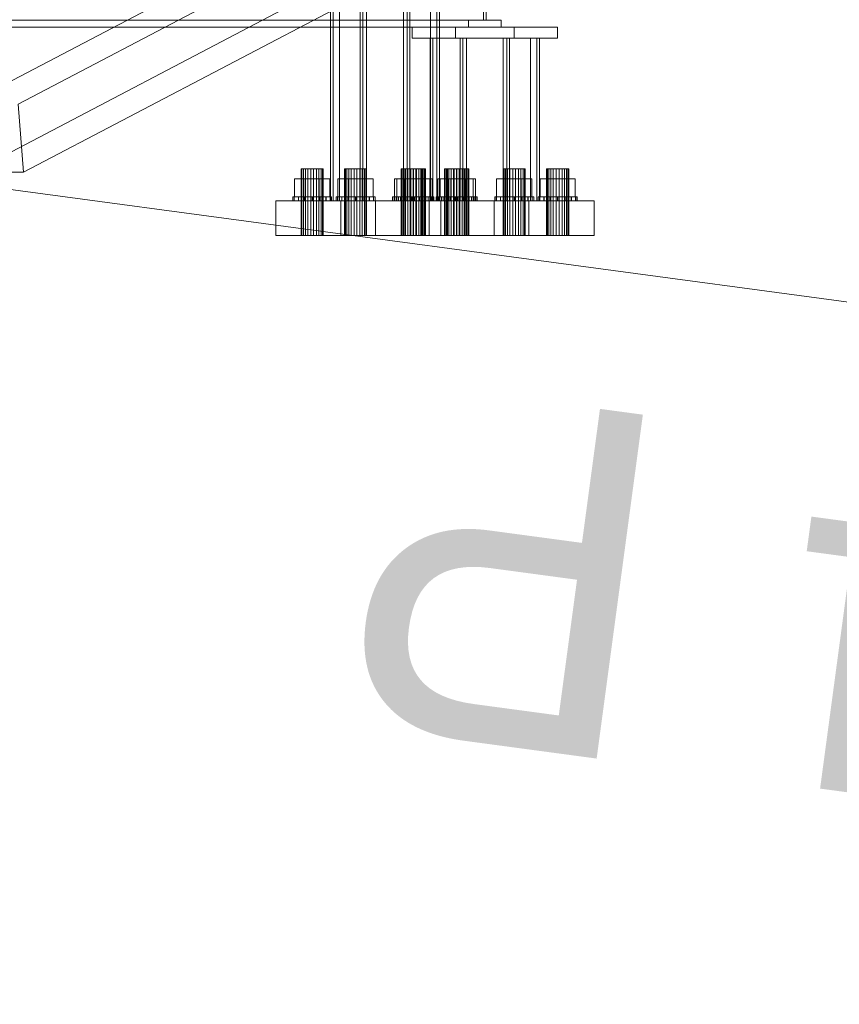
# Model space of a CAD drawing. Header units: millimetres. Extents: x -4738 to 65662, y -68080 to 6847.
# Tile 38 of 256: x -3879 to -3289, y -36554 to -35844. Entities that reach past the tile are written whole.
import ezdxf

# ---------------------------------------------------------------- set-up
doc = ezdxf.new("R2010")
doc.units = ezdxf.units.MM
doc.layers.add('COTAS_P', color=1, linetype='Continuous', lineweight=0)
doc.layers.add('frontal_C10', color=7, linetype='Continuous', lineweight=0)
doc.dimstyles.new('R19_100', dxfattribs={"dimtxt": 250, "dimasz": 150, "dimexe": 150, "dimexo": 80, "dimgap": 100, "dimtad": 1, "dimtih": 1, "dimtoh": 1, "dimdsep": 46, "dimcen": 0.09, "dimadec": 0, "dimazin": 0, "dimtfac": 1, "dimtdec": 4, "dimtofl": 0, "dimtmove": 0, "dimatfit": 3, "dimfxl": 1, "dimtolj": 1, "dimtzin": 0, "dimarcsym": 0})

# ---------------------------------------------------------------- blocks, each defined once
blk = doc.blocks.new('DIM_R30_46')
at = {"layer": 'COTAS_P'}
for p, q in [((-4100, -35030), (-4219.91, -35921.98)), ((140, -35600), (20.09, -36491.98)), ((-4219.91, -35921.98), (-4065.25, -35897.36)), ((20.09, -36491.98), (-4219.91, -35921.98)), ((-4219.91, -35921.98), (-4077.24, -35986.56)), ((20.09, -36491.98), (-122.58, -36427.39)), ((20.09, -36491.98), (-134.57, -36516.59))]:
    blk.add_line(p, q, dxfattribs=at)
blk.add_text('4278.14 P', height=250, rotation=172.34341, dxfattribs=at).set_placement((-2113.24, -36306.08))

msp = doc.modelspace()

# ---------------------------------------------------------------- linework, layer by layer
at = {"layer": 'frontal_C10'}
for p, q in [((-3655.245, -35975), (-3655.245, -35480.889)), ((-3653.291, -35480.889), (-3653.291, -35975)), ((-3648.689, -35480.889), (-3648.689, -35975)), ((-3633.754, -35975), (-3633.754, -35480.889)), ((-3631.8, -35480.889), (-3631.8, -35975)), ((-3629.151, -35975), (-3629.151, -35480.889)), ((-3602.664, -35975), (-3602.664, -35480.889)), ((-3600.015, -35480.889), (-3600.015, -35975)), ((-3598.061, -35975), (-3598.061, -35480.889)), ((-3583.126, -35480.889), (-3583.126, -35975)), ((-3578.524, -35480.889), (-3578.524, -35975)), ((-3576.57, -35975), (-3576.57, -35480.889)), ((-3688.802, -35785.749), (-3917.037, -35905.273)), ((-3880.218, -35905.273), (-3651.982, -35785.749)), ((-3544.951, -35794.786), (-3544.951, -35844.786)), ((-3542.998, -35844.786), (-3542.998, -35794.786)), ((-3913.121, -35954.258), (-3684.886, -35834.734)), ((-3876.301, -35954.258), (-3648.066, -35834.734)), ((-4347.325, -35844.786), (-3555.697, -35844.786)), ((-4347.325, -35849.786), (-3555.697, -35849.786)), ((-4336.579, -35844.786), (-3544.951, -35844.786)), ((-4334.625, -35844.786), (-3542.998, -35844.786)), ((-3532.252, -35844.786), (-4323.88, -35844.786)), ((-4323.88, -35849.786), (-3532.252, -35849.786)), ((-3565.164, -35849.786), (-3596.424, -35849.786)), ((-3596.424, -35849.786), (-3522.784, -35849.786)), ((-3596.424, -35857.786), (-3596.424, -35849.786)), ((-3491.525, -35849.786), (-3565.164, -35849.786)), ((-3565.164, -35849.786), (-3565.164, -35857.786)), ((-3532.252, -35844.786), (-3555.697, -35844.786)), ((-3555.697, -35844.786), (-3555.697, -35849.786)), ((-3555.697, -35849.786), (-3532.252, -35849.786)), ((-3544.951, -35844.786), (-3542.998, -35844.786)), ((-3532.252, -35849.786), (-3532.252, -35844.786)), ((-3522.784, -35849.786), (-3491.525, -35849.786)), ((-3522.784, -35849.786), (-3522.784, -35857.786)), ((-3491.525, -35857.786), (-3491.525, -35849.786)), ((-3522.784, -35857.786), (-3596.424, -35857.786)), ((-3596.424, -35857.786), (-3565.164, -35857.786)), ((-3581.358, -35857.786), (-3583.312, -35857.786)), ((-3583.312, -35857.786), (-3528.082, -35857.786)), ((-3583.312, -35975), (-3583.312, -35857.786)), ((-3526.128, -35857.786), (-3581.358, -35857.786)), ((-3581.358, -35857.786), (-3581.358, -35975)), ((-3561.821, -35857.786), (-3581.358, -35857.786)), ((-3581.358, -35857.786), (-3576.756, -35857.786)), ((-3576.756, -35857.786), (-3557.218, -35857.786)), ((-3576.756, -35857.786), (-3576.756, -35975)), ((-3565.164, -35857.786), (-3491.525, -35857.786)), ((-3559.867, -35857.786), (-3561.821, -35857.786)), ((-3561.821, -35857.786), (-3506.591, -35857.786)), ((-3561.821, -35975), (-3561.821, -35857.786)), ((-3557.218, -35857.786), (-3561.821, -35857.786)), ((-3504.637, -35857.786), (-3559.867, -35857.786)), ((-3559.867, -35857.786), (-3559.867, -35975)), ((-3557.218, -35975), (-3557.218, -35857.786)), ((-3511.193, -35857.786), (-3530.731, -35857.786)), ((-3530.731, -35857.786), (-3526.128, -35857.786)), ((-3530.731, -35975), (-3530.731, -35857.786)), ((-3528.082, -35857.786), (-3526.128, -35857.786)), ((-3528.082, -35857.786), (-3528.082, -35975)), ((-3526.128, -35975), (-3526.128, -35857.786)), ((-3526.128, -35857.786), (-3506.591, -35857.786)), ((-3491.525, -35857.786), (-3522.784, -35857.786)), ((-3506.591, -35857.786), (-3511.193, -35857.786)), ((-3511.193, -35857.786), (-3511.193, -35975)), ((-3506.591, -35857.786), (-3504.637, -35857.786)), ((-3506.591, -35857.786), (-3506.591, -35975)), ((-3504.637, -35975), (-3504.637, -35857.786)), ((-3876.301, -35954.258), (-3880.218, -35905.273)), ((-3913.121, -35954.258), (-3876.301, -35954.258)), ((-3675.721, -35952), (-3676.298, -35952)), ((-3676.298, -35952), (-3674.747, -35952)), ((-3676.298, -36000), (-3676.298, -35952)), ((-3673.172, -35952), (-3675.721, -35952)), ((-3675.721, -36000), (-3675.721, -35952)), ((-3674.747, -35952), (-3671.483, -35952)), ((-3674.747, -36000), (-3674.747, -35952)), ((-3669.332, -35952), (-3673.172, -35952)), ((-3673.172, -36000), (-3673.172, -35952)), ((-3671.483, -35952), (-3667.383, -35952)), ((-3671.483, -36000), (-3671.483, -35952)), ((-3665.231, -35952), (-3669.332, -35952)), ((-3669.332, -36000), (-3669.332, -35952)), ((-3667.383, -35952), (-3663.543, -35952)), ((-3667.383, -36000), (-3667.383, -35952)), ((-3661.968, -35952), (-3665.231, -35952)), ((-3665.231, -35952), (-3665.231, -36000)), ((-3663.543, -35952), (-3660.993, -35952)), ((-3663.543, -36000), (-3663.543, -35952)), ((-3660.417, -35952), (-3661.968, -35952)), ((-3661.968, -36000), (-3661.968, -35952)), ((-3660.993, -35952), (-3660.417, -35952)), ((-3660.993, -36000), (-3660.993, -35952)), ((-3660.417, -36000), (-3660.417, -35952)), ((-3644.461, -35952), (-3645.038, -35952)), ((-3645.038, -35952), (-3643.487, -35952)), ((-3645.038, -36000), (-3645.038, -35952)), ((-3641.912, -35952), (-3644.461, -35952)), ((-3644.461, -36000), (-3644.461, -35952)), ((-3643.487, -35952), (-3640.223, -35952)), ((-3643.487, -36000), (-3643.487, -35952)), ((-3638.072, -35952), (-3641.912, -35952)), ((-3641.912, -36000), (-3641.912, -35952)), ((-3640.223, -35952), (-3636.123, -35952)), ((-3640.223, -36000), (-3640.223, -35952)), ((-3633.971, -35952), (-3638.072, -35952)), ((-3638.072, -36000), (-3638.072, -35952)), ((-3636.123, -35952), (-3632.283, -35952)), ((-3636.123, -36000), (-3636.123, -35952)), ((-3630.708, -35952), (-3633.971, -35952)), ((-3633.971, -35952), (-3633.971, -36000)), ((-3632.283, -35952), (-3629.733, -35952)), ((-3632.283, -36000), (-3632.283, -35952)), ((-3629.157, -35952), (-3630.708, -35952)), ((-3630.708, -36000), (-3630.708, -35952)), ((-3629.733, -35952), (-3629.157, -35952)), ((-3629.733, -36000), (-3629.733, -35952)), ((-3629.157, -36000), (-3629.157, -35952)), ((-3603.788, -35952), (-3604.365, -35952)), ((-3604.365, -35952), (-3602.813, -35952)), ((-3604.365, -36000), (-3604.365, -35952)), ((-3601.239, -35952), (-3603.788, -35952)), ((-3603.788, -36000), (-3603.788, -35952)), ((-3602.813, -35952), (-3599.55, -35952)), ((-3602.813, -36000), (-3602.813, -35952)), ((-3602.082, -35952), (-3602.658, -35952)), ((-3602.658, -35952), (-3601.107, -35952)), ((-3602.658, -36000), (-3602.658, -35952)), ((-3599.532, -35952), (-3602.082, -35952)), ((-3602.082, -36000), (-3602.082, -35952)), ((-3597.399, -35952), (-3601.239, -35952)), ((-3601.239, -36000), (-3601.239, -35952)), ((-3601.107, -35952), (-3597.844, -35952)), ((-3601.107, -36000), (-3601.107, -35952)), ((-3599.55, -35952), (-3595.449, -35952)), ((-3599.55, -36000), (-3599.55, -35952)), ((-3595.692, -35952), (-3599.532, -35952)), ((-3599.532, -36000), (-3599.532, -35952)), ((-3597.844, -35952), (-3593.743, -35952)), ((-3597.844, -36000), (-3597.844, -35952)), ((-3593.298, -35952), (-3597.399, -35952)), ((-3597.399, -36000), (-3597.399, -35952)), ((-3591.592, -35952), (-3595.692, -35952)), ((-3595.692, -36000), (-3595.692, -35952)), ((-3595.449, -35952), (-3591.61, -35952)), ((-3595.449, -36000), (-3595.449, -35952)), ((-3593.743, -35952), (-3589.903, -35952)), ((-3593.743, -36000), (-3593.743, -35952)), ((-3590.035, -35952), (-3593.298, -35952)), ((-3593.298, -35952), (-3593.298, -36000)), ((-3591.61, -35952), (-3589.06, -35952)), ((-3591.61, -36000), (-3591.61, -35952)), ((-3588.328, -35952), (-3591.592, -35952)), ((-3591.592, -35952), (-3591.592, -36000)), ((-3588.484, -35952), (-3590.035, -35952)), ((-3590.035, -36000), (-3590.035, -35952)), ((-3589.903, -35952), (-3587.354, -35952)), ((-3589.903, -36000), (-3589.903, -35952)), ((-3589.06, -35952), (-3588.484, -35952)), ((-3589.06, -36000), (-3589.06, -35952)), ((-3588.484, -36000), (-3588.484, -35952)), ((-3586.777, -35952), (-3588.328, -35952)), ((-3588.328, -36000), (-3588.328, -35952)), ((-3587.354, -35952), (-3586.777, -35952)), ((-3587.354, -36000), (-3587.354, -35952)), ((-3586.777, -36000), (-3586.777, -35952)), ((-3572.528, -35952), (-3573.105, -35952)), ((-3573.105, -35952), (-3571.554, -35952)), ((-3573.105, -36000), (-3573.105, -35952)), ((-3569.979, -35952), (-3572.528, -35952)), ((-3572.528, -36000), (-3572.528, -35952)), ((-3571.554, -35952), (-3568.29, -35952)), ((-3571.554, -36000), (-3571.554, -35952)), ((-3570.822, -35952), (-3571.398, -35952)), ((-3571.398, -35952), (-3569.847, -35952)), ((-3571.398, -36000), (-3571.398, -35952)), ((-3568.272, -35952), (-3570.822, -35952)), ((-3570.822, -36000), (-3570.822, -35952)), ((-3566.139, -35952), (-3569.979, -35952)), ((-3569.979, -36000), (-3569.979, -35952)), ((-3569.847, -35952), (-3566.584, -35952)), ((-3569.847, -36000), (-3569.847, -35952)), ((-3568.29, -35952), (-3564.19, -35952)), ((-3568.29, -36000), (-3568.29, -35952)), ((-3564.432, -35952), (-3568.272, -35952)), ((-3568.272, -36000), (-3568.272, -35952)), ((-3566.584, -35952), (-3562.483, -35952)), ((-3566.584, -36000), (-3566.584, -35952)), ((-3562.038, -35952), (-3566.139, -35952)), ((-3566.139, -36000), (-3566.139, -35952)), ((-3560.332, -35952), (-3564.432, -35952)), ((-3564.432, -36000), (-3564.432, -35952)), ((-3564.19, -35952), (-3560.35, -35952)), ((-3564.19, -36000), (-3564.19, -35952)), ((-3562.483, -35952), (-3558.643, -35952)), ((-3562.483, -36000), (-3562.483, -35952)), ((-3558.775, -35952), (-3562.038, -35952)), ((-3562.038, -35952), (-3562.038, -36000)), ((-3560.35, -35952), (-3557.8, -35952)), ((-3560.35, -36000), (-3560.35, -35952)), ((-3557.069, -35952), (-3560.332, -35952)), ((-3560.332, -35952), (-3560.332, -36000)), ((-3557.224, -35952), (-3558.775, -35952)), ((-3558.775, -36000), (-3558.775, -35952)), ((-3558.643, -35952), (-3556.094, -35952)), ((-3558.643, -36000), (-3558.643, -35952)), ((-3557.8, -35952), (-3557.224, -35952)), ((-3557.8, -36000), (-3557.8, -35952)), ((-3557.224, -36000), (-3557.224, -35952)), ((-3555.517, -35952), (-3557.069, -35952)), ((-3557.069, -36000), (-3557.069, -35952)), ((-3556.094, -35952), (-3555.517, -35952)), ((-3556.094, -36000), (-3556.094, -35952)), ((-3555.517, -36000), (-3555.517, -35952)), ((-3530.148, -35952), (-3530.725, -35952)), ((-3530.725, -35952), (-3529.174, -35952)), ((-3530.725, -36000), (-3530.725, -35952)), ((-3527.599, -35952), (-3530.148, -35952)), ((-3530.148, -36000), (-3530.148, -35952)), ((-3529.174, -35952), (-3525.91, -35952)), ((-3529.174, -36000), (-3529.174, -35952)), ((-3523.759, -35952), (-3527.599, -35952)), ((-3527.599, -36000), (-3527.599, -35952)), ((-3525.91, -35952), (-3521.81, -35952)), ((-3525.91, -36000), (-3525.91, -35952)), ((-3519.659, -35952), (-3523.759, -35952)), ((-3523.759, -36000), (-3523.759, -35952)), ((-3521.81, -35952), (-3517.97, -35952)), ((-3521.81, -36000), (-3521.81, -35952)), ((-3516.395, -35952), (-3519.659, -35952)), ((-3519.659, -35952), (-3519.659, -36000)), ((-3517.97, -35952), (-3515.421, -35952)), ((-3517.97, -36000), (-3517.97, -35952)), ((-3514.844, -35952), (-3516.395, -35952)), ((-3516.395, -36000), (-3516.395, -35952)), ((-3515.421, -35952), (-3514.844, -35952)), ((-3515.421, -36000), (-3515.421, -35952)), ((-3514.844, -36000), (-3514.844, -35952)), ((-3498.889, -35952), (-3499.465, -35952)), ((-3499.465, -35952), (-3497.914, -35952)), ((-3499.465, -36000), (-3499.465, -35952)), ((-3496.339, -35952), (-3498.889, -35952)), ((-3498.889, -36000), (-3498.889, -35952)), ((-3497.914, -35952), (-3494.651, -35952)), ((-3497.914, -36000), (-3497.914, -35952)), ((-3492.499, -35952), (-3496.339, -35952)), ((-3496.339, -36000), (-3496.339, -35952)), ((-3494.651, -35952), (-3490.55, -35952)), ((-3494.651, -36000), (-3494.651, -35952)), ((-3488.399, -35952), (-3492.499, -35952)), ((-3492.499, -36000), (-3492.499, -35952)), ((-3490.55, -35952), (-3486.71, -35952)), ((-3490.55, -36000), (-3490.55, -35952)), ((-3485.135, -35952), (-3488.399, -35952)), ((-3488.399, -35952), (-3488.399, -36000)), ((-3486.71, -35952), (-3484.161, -35952)), ((-3486.71, -36000), (-3486.71, -35952)), ((-3483.584, -35952), (-3485.135, -35952)), ((-3485.135, -36000), (-3485.135, -35952)), ((-3484.161, -35952), (-3483.584, -35952)), ((-3484.161, -36000), (-3484.161, -35952)), ((-3483.584, -36000), (-3483.584, -35952)), ((-3676.06, -35959.2), (-3681.062, -35959.2)), ((-3681.062, -35959.2), (-3673.359, -35959.2)), ((-3681.062, -35972), (-3681.062, -35959.2)), ((-3663.356, -35959.2), (-3676.06, -35959.2)), ((-3676.06, -35972), (-3676.06, -35959.2)), ((-3673.359, -35959.2), (-3660.654, -35959.2)), ((-3673.359, -35972), (-3673.359, -35959.2)), ((-3655.653, -35959.2), (-3663.356, -35959.2)), ((-3663.356, -35959.2), (-3663.356, -35972)), ((-3660.654, -35959.2), (-3655.653, -35959.2)), ((-3660.654, -35972), (-3660.654, -35959.2)), ((-3655.653, -35972), (-3655.653, -35959.2)), ((-3644.8, -35959.2), (-3649.802, -35959.2)), ((-3649.802, -35959.2), (-3642.099, -35959.2)), ((-3649.802, -35972), (-3649.802, -35959.2)), ((-3632.096, -35959.2), (-3644.8, -35959.2)), ((-3644.8, -35972), (-3644.8, -35959.2)), ((-3642.099, -35959.2), (-3629.394, -35959.2)), ((-3642.099, -35972), (-3642.099, -35959.2)), ((-3624.393, -35959.2), (-3632.096, -35959.2)), ((-3632.096, -35959.2), (-3632.096, -35972)), ((-3629.394, -35959.2), (-3624.393, -35959.2)), ((-3629.394, -35972), (-3629.394, -35959.2)), ((-3624.393, -35972), (-3624.393, -35959.2)), ((-3604.127, -35959.2), (-3609.129, -35959.2)), ((-3609.129, -35959.2), (-3601.426, -35959.2)), ((-3609.129, -35972), (-3609.129, -35959.2)), ((-3602.421, -35959.2), (-3607.422, -35959.2)), ((-3607.422, -35959.2), (-3599.719, -35959.2)), ((-3607.422, -35972), (-3607.422, -35959.2)), ((-3591.423, -35959.2), (-3604.127, -35959.2)), ((-3604.127, -35972), (-3604.127, -35959.2)), ((-3589.716, -35959.2), (-3602.421, -35959.2)), ((-3602.421, -35972), (-3602.421, -35959.2)), ((-3601.426, -35959.2), (-3588.721, -35959.2)), ((-3601.426, -35972), (-3601.426, -35959.2)), ((-3599.719, -35959.2), (-3587.015, -35959.2)), ((-3599.719, -35972), (-3599.719, -35959.2)), ((-3583.72, -35959.2), (-3591.423, -35959.2)), ((-3591.423, -35959.2), (-3591.423, -35972)), ((-3582.013, -35959.2), (-3589.716, -35959.2)), ((-3589.716, -35959.2), (-3589.716, -35972)), ((-3588.721, -35959.2), (-3583.72, -35959.2)), ((-3588.721, -35972), (-3588.721, -35959.2)), ((-3587.015, -35959.2), (-3582.013, -35959.2)), ((-3587.015, -35972), (-3587.015, -35959.2)), ((-3583.72, -35972), (-3583.72, -35959.2)), ((-3582.013, -35972), (-3582.013, -35959.2)), ((-3572.867, -35959.2), (-3577.869, -35959.2)), ((-3577.869, -35959.2), (-3570.166, -35959.2)), ((-3577.869, -35972), (-3577.869, -35959.2)), ((-3571.161, -35959.2), (-3576.162, -35959.2)), ((-3576.162, -35959.2), (-3568.459, -35959.2)), ((-3576.162, -35972), (-3576.162, -35959.2)), ((-3560.163, -35959.2), (-3572.867, -35959.2)), ((-3572.867, -35972), (-3572.867, -35959.2)), ((-3558.456, -35959.2), (-3571.161, -35959.2)), ((-3571.161, -35972), (-3571.161, -35959.2)), ((-3570.166, -35959.2), (-3557.461, -35959.2)), ((-3570.166, -35972), (-3570.166, -35959.2)), ((-3568.459, -35959.2), (-3555.755, -35959.2)), ((-3568.459, -35972), (-3568.459, -35959.2)), ((-3552.46, -35959.2), (-3560.163, -35959.2)), ((-3560.163, -35959.2), (-3560.163, -35972)), ((-3550.753, -35959.2), (-3558.456, -35959.2)), ((-3558.456, -35959.2), (-3558.456, -35972)), ((-3557.461, -35959.2), (-3552.46, -35959.2)), ((-3557.461, -35972), (-3557.461, -35959.2)), ((-3555.755, -35959.2), (-3550.753, -35959.2)), ((-3555.755, -35972), (-3555.755, -35959.2)), ((-3552.46, -35972), (-3552.46, -35959.2)), ((-3550.753, -35972), (-3550.753, -35959.2)), ((-3530.488, -35959.2), (-3535.489, -35959.2)), ((-3535.489, -35959.2), (-3527.786, -35959.2)), ((-3535.489, -35972), (-3535.489, -35959.2)), ((-3517.783, -35959.2), (-3530.488, -35959.2)), ((-3530.488, -35972), (-3530.488, -35959.2)), ((-3527.786, -35959.2), (-3515.081, -35959.2)), ((-3527.786, -35972), (-3527.786, -35959.2)), ((-3510.08, -35959.2), (-3517.783, -35959.2)), ((-3517.783, -35959.2), (-3517.783, -35972)), ((-3515.081, -35959.2), (-3510.08, -35959.2)), ((-3515.081, -35972), (-3515.081, -35959.2)), ((-3510.08, -35972), (-3510.08, -35959.2)), ((-3499.228, -35959.2), (-3504.229, -35959.2)), ((-3504.229, -35959.2), (-3496.526, -35959.2)), ((-3504.229, -35972), (-3504.229, -35959.2)), ((-3486.523, -35959.2), (-3499.228, -35959.2)), ((-3499.228, -35972), (-3499.228, -35959.2)), ((-3496.526, -35959.2), (-3483.822, -35959.2)), ((-3496.526, -35972), (-3496.526, -35959.2)), ((-3478.82, -35959.2), (-3486.523, -35959.2)), ((-3486.523, -35959.2), (-3486.523, -35972)), ((-3483.822, -35959.2), (-3478.82, -35959.2)), ((-3483.822, -35972), (-3483.822, -35959.2)), ((-3478.82, -35972), (-3478.82, -35959.2)), ((-3647.692, -35975), (-3694.582, -35975)), ((-3694.582, -35975), (-3584.123, -35975)), ((-3694.582, -36000), (-3694.582, -35975)), ((-3681.244, -35972), (-3682.357, -35972)), ((-3682.357, -35972), (-3681.338, -35972)), ((-3682.357, -35975), (-3682.357, -35972)), ((-3681.338, -35975), (-3682.357, -35975)), ((-3682.357, -35975), (-3681.244, -35975)), ((-3681.338, -35972), (-3678.343, -35972)), ((-3681.338, -35975), (-3681.338, -35972)), ((-3678.343, -35975), (-3681.338, -35975)), ((-3678.17, -35972), (-3681.244, -35972)), ((-3681.244, -35975), (-3681.244, -35972)), ((-3681.244, -35975), (-3678.17, -35975)), ((-3673.359, -35972), (-3681.062, -35972)), ((-3681.062, -35972), (-3676.06, -35972)), ((-3678.343, -35972), (-3673.828, -35972)), ((-3678.343, -35975), (-3678.343, -35972)), ((-3673.828, -35975), (-3678.343, -35975)), ((-3673.602, -35972), (-3678.17, -35972)), ((-3678.17, -35975), (-3678.17, -35972)), ((-3678.17, -35975), (-3673.602, -35975)), ((-3676.06, -35972), (-3663.356, -35972)), ((-3673.828, -35972), (-3668.48, -35972)), ((-3673.828, -35975), (-3673.828, -35972)), ((-3668.48, -35975), (-3673.828, -35975)), ((-3668.235, -35972), (-3673.602, -35972)), ((-3673.602, -35975), (-3673.602, -35972)), ((-3673.602, -35975), (-3668.235, -35975)), ((-3660.654, -35972), (-3673.359, -35972)), ((-3668.48, -35972), (-3663.113, -35972)), ((-3668.48, -35975), (-3668.48, -35972)), ((-3663.113, -35975), (-3668.48, -35975)), ((-3662.887, -35972), (-3668.235, -35972)), ((-3668.235, -35975), (-3668.235, -35972)), ((-3668.235, -35975), (-3662.887, -35975)), ((-3663.356, -35972), (-3655.653, -35972)), ((-3663.113, -35972), (-3658.545, -35972)), ((-3663.113, -35975), (-3663.113, -35972)), ((-3658.545, -35975), (-3663.113, -35975)), ((-3658.372, -35972), (-3662.887, -35972)), ((-3662.887, -35972), (-3662.887, -35975)), ((-3662.887, -35975), (-3658.372, -35975)), ((-3655.653, -35972), (-3660.654, -35972)), ((-3658.545, -35972), (-3655.47, -35972)), ((-3658.545, -35975), (-3658.545, -35972)), ((-3655.47, -35975), (-3658.545, -35975)), ((-3655.377, -35972), (-3658.372, -35972)), ((-3658.372, -35975), (-3658.372, -35972)), ((-3658.372, -35975), (-3655.377, -35975)), ((-3655.47, -35972), (-3654.358, -35972)), ((-3655.47, -35975), (-3655.47, -35972)), ((-3654.358, -35975), (-3655.47, -35975)), ((-3654.358, -35972), (-3655.377, -35972)), ((-3655.377, -35975), (-3655.377, -35972)), ((-3655.377, -35975), (-3654.358, -35975)), ((-3600.015, -35975), (-3655.245, -35975)), ((-3655.245, -35975), (-3653.291, -35975)), ((-3654.358, -35975), (-3654.358, -35972)), ((-3653.291, -35975), (-3598.061, -35975)), ((-3648.689, -35975), (-3653.291, -35975)), ((-3653.291, -35975), (-3633.754, -35975)), ((-3649.984, -35972), (-3651.097, -35972)), ((-3651.097, -35972), (-3650.078, -35972)), ((-3651.097, -35975), (-3651.097, -35972)), ((-3650.078, -35975), (-3651.097, -35975)), ((-3651.097, -35975), (-3649.984, -35975)), ((-3650.078, -35972), (-3647.083, -35972)), ((-3650.078, -35975), (-3650.078, -35972)), ((-3647.083, -35975), (-3650.078, -35975)), ((-3646.91, -35972), (-3649.984, -35972)), ((-3649.984, -35975), (-3649.984, -35972)), ((-3649.984, -35975), (-3646.91, -35975)), ((-3642.099, -35972), (-3649.802, -35972)), ((-3649.802, -35972), (-3644.8, -35972)), ((-3629.151, -35975), (-3648.689, -35975)), ((-3537.233, -35975), (-3647.692, -35975)), ((-3647.692, -35975), (-3647.692, -36000)), ((-3647.083, -35972), (-3642.568, -35972)), ((-3647.083, -35975), (-3647.083, -35972)), ((-3642.568, -35975), (-3647.083, -35975)), ((-3642.342, -35972), (-3646.91, -35972)), ((-3646.91, -35975), (-3646.91, -35972)), ((-3646.91, -35975), (-3642.342, -35975)), ((-3644.8, -35972), (-3632.096, -35972)), ((-3642.568, -35972), (-3637.22, -35972)), ((-3642.568, -35975), (-3642.568, -35972)), ((-3637.22, -35975), (-3642.568, -35975)), ((-3636.975, -35972), (-3642.342, -35972)), ((-3642.342, -35975), (-3642.342, -35972)), ((-3642.342, -35975), (-3636.975, -35975)), ((-3629.394, -35972), (-3642.099, -35972)), ((-3637.22, -35972), (-3631.853, -35972)), ((-3637.22, -35975), (-3637.22, -35972)), ((-3631.853, -35975), (-3637.22, -35975)), ((-3631.627, -35972), (-3636.975, -35972)), ((-3636.975, -35975), (-3636.975, -35972)), ((-3636.975, -35975), (-3631.627, -35975)), ((-3578.524, -35975), (-3633.754, -35975)), ((-3633.754, -35975), (-3631.8, -35975)), ((-3633.754, -35975), (-3629.151, -35975)), ((-3632.096, -35972), (-3624.393, -35972)), ((-3631.853, -35972), (-3627.285, -35972)), ((-3631.853, -35975), (-3631.853, -35972)), ((-3627.285, -35975), (-3631.853, -35975)), ((-3631.8, -35975), (-3576.57, -35975)), ((-3627.112, -35972), (-3631.627, -35972)), ((-3631.627, -35972), (-3631.627, -35975)), ((-3631.627, -35975), (-3627.112, -35975)), ((-3624.393, -35972), (-3629.394, -35972)), ((-3627.285, -35972), (-3624.21, -35972)), ((-3627.285, -35975), (-3627.285, -35972)), ((-3624.21, -35975), (-3627.285, -35975)), ((-3624.117, -35972), (-3627.112, -35972)), ((-3627.112, -35975), (-3627.112, -35972)), ((-3627.112, -35975), (-3624.117, -35975)), ((-3624.21, -35972), (-3623.098, -35972)), ((-3624.21, -35975), (-3624.21, -35972)), ((-3623.098, -35975), (-3624.21, -35975)), ((-3623.098, -35972), (-3624.117, -35972)), ((-3624.117, -35975), (-3624.117, -35972)), ((-3624.117, -35975), (-3623.098, -35975)), ((-3623.098, -35975), (-3623.098, -35972)), ((-3575.759, -35975), (-3622.649, -35975)), ((-3622.649, -35975), (-3512.19, -35975)), ((-3622.649, -36000), (-3622.649, -35975)), ((-3609.311, -35972), (-3610.424, -35972)), ((-3610.424, -35972), (-3609.405, -35972)), ((-3610.424, -35975), (-3610.424, -35972)), ((-3609.405, -35975), (-3610.424, -35975)), ((-3610.424, -35975), (-3609.311, -35975)), ((-3609.405, -35972), (-3606.41, -35972)), ((-3609.405, -35975), (-3609.405, -35972)), ((-3606.41, -35975), (-3609.405, -35975)), ((-3606.237, -35972), (-3609.311, -35972)), ((-3609.311, -35975), (-3609.311, -35972)), ((-3609.311, -35975), (-3606.237, -35975)), ((-3601.426, -35972), (-3609.129, -35972)), ((-3609.129, -35972), (-3604.127, -35972)), ((-3607.605, -35972), (-3608.717, -35972)), ((-3608.717, -35972), (-3607.698, -35972)), ((-3608.717, -35975), (-3608.717, -35972)), ((-3607.698, -35975), (-3608.717, -35975)), ((-3608.717, -35975), (-3607.605, -35975)), ((-3607.698, -35972), (-3604.703, -35972)), ((-3607.698, -35975), (-3607.698, -35972)), ((-3604.703, -35975), (-3607.698, -35975)), ((-3604.53, -35972), (-3607.605, -35972)), ((-3607.605, -35975), (-3607.605, -35972)), ((-3607.605, -35975), (-3604.53, -35975)), ((-3599.719, -35972), (-3607.422, -35972)), ((-3607.422, -35972), (-3602.421, -35972)), ((-3606.41, -35972), (-3601.895, -35972)), ((-3606.41, -35975), (-3606.41, -35972)), ((-3601.895, -35975), (-3606.41, -35975)), ((-3601.669, -35972), (-3606.237, -35972)), ((-3606.237, -35975), (-3606.237, -35972)), ((-3606.237, -35975), (-3601.669, -35975)), ((-3604.703, -35972), (-3600.188, -35972)), ((-3604.703, -35975), (-3604.703, -35972)), ((-3600.188, -35975), (-3604.703, -35975)), ((-3599.962, -35972), (-3604.53, -35972)), ((-3604.53, -35975), (-3604.53, -35972)), ((-3604.53, -35975), (-3599.962, -35975)), ((-3604.127, -35972), (-3591.423, -35972)), ((-3598.061, -35975), (-3602.664, -35975)), ((-3602.664, -35975), (-3583.126, -35975)), ((-3602.421, -35972), (-3589.716, -35972)), ((-3601.895, -35972), (-3596.547, -35972)), ((-3601.895, -35975), (-3601.895, -35972)), ((-3596.547, -35975), (-3601.895, -35975)), ((-3596.302, -35972), (-3601.669, -35972)), ((-3601.669, -35975), (-3601.669, -35972)), ((-3601.669, -35975), (-3596.302, -35975)), ((-3588.721, -35972), (-3601.426, -35972)), ((-3600.188, -35972), (-3594.84, -35972)), ((-3600.188, -35975), (-3600.188, -35972)), ((-3594.84, -35975), (-3600.188, -35975)), ((-3598.061, -35975), (-3600.015, -35975)), ((-3594.595, -35972), (-3599.962, -35972)), ((-3599.962, -35975), (-3599.962, -35972)), ((-3599.962, -35975), (-3594.595, -35975)), ((-3587.015, -35972), (-3599.719, -35972)), ((-3578.524, -35975), (-3598.061, -35975)), ((-3596.547, -35972), (-3591.18, -35972)), ((-3596.547, -35975), (-3596.547, -35972)), ((-3591.18, -35975), (-3596.547, -35975)), ((-3590.954, -35972), (-3596.302, -35972)), ((-3596.302, -35975), (-3596.302, -35972)), ((-3596.302, -35975), (-3590.954, -35975)), ((-3594.84, -35972), (-3589.473, -35972)), ((-3594.84, -35975), (-3594.84, -35972)), ((-3589.473, -35975), (-3594.84, -35975)), ((-3589.247, -35972), (-3594.595, -35972)), ((-3594.595, -35975), (-3594.595, -35972)), ((-3594.595, -35975), (-3589.247, -35975)), ((-3591.423, -35972), (-3583.72, -35972)), ((-3591.18, -35972), (-3586.612, -35972)), ((-3591.18, -35975), (-3591.18, -35972)), ((-3586.612, -35975), (-3591.18, -35975)), ((-3586.439, -35972), (-3590.954, -35972)), ((-3590.954, -35972), (-3590.954, -35975)), ((-3590.954, -35975), (-3586.439, -35975)), ((-3589.716, -35972), (-3582.013, -35972)), ((-3589.473, -35972), (-3584.905, -35972)), ((-3589.473, -35975), (-3589.473, -35972)), ((-3584.905, -35975), (-3589.473, -35975)), ((-3584.732, -35972), (-3589.247, -35972)), ((-3589.247, -35972), (-3589.247, -35975)), ((-3589.247, -35975), (-3584.732, -35975)), ((-3583.72, -35972), (-3588.721, -35972)), ((-3582.013, -35972), (-3587.015, -35972)), ((-3586.612, -35972), (-3583.537, -35972)), ((-3586.612, -35975), (-3586.612, -35972)), ((-3583.537, -35975), (-3586.612, -35975)), ((-3583.444, -35972), (-3586.439, -35972)), ((-3586.439, -35975), (-3586.439, -35972)), ((-3586.439, -35975), (-3583.444, -35975)), ((-3584.905, -35972), (-3581.831, -35972)), ((-3584.905, -35975), (-3584.905, -35972)), ((-3581.831, -35975), (-3584.905, -35975)), ((-3581.737, -35972), (-3584.732, -35972)), ((-3584.732, -35975), (-3584.732, -35972)), ((-3584.732, -35975), (-3581.737, -35975)), ((-3584.123, -35975), (-3537.233, -35975)), ((-3584.123, -35975), (-3584.123, -36000)), ((-3583.537, -35972), (-3582.425, -35972)), ((-3583.537, -35975), (-3583.537, -35972)), ((-3582.425, -35975), (-3583.537, -35975)), ((-3582.425, -35972), (-3583.444, -35972)), ((-3583.444, -35975), (-3583.444, -35972)), ((-3583.444, -35975), (-3582.425, -35975)), ((-3528.082, -35975), (-3583.312, -35975)), ((-3583.312, -35975), (-3581.358, -35975)), ((-3583.126, -35975), (-3578.524, -35975)), ((-3582.425, -35975), (-3582.425, -35972)), ((-3581.831, -35972), (-3580.718, -35972)), ((-3581.831, -35975), (-3581.831, -35972)), ((-3580.718, -35975), (-3581.831, -35975)), ((-3580.718, -35972), (-3581.737, -35972)), ((-3581.737, -35975), (-3581.737, -35972)), ((-3581.737, -35975), (-3580.718, -35975)), ((-3581.358, -35975), (-3526.128, -35975)), ((-3576.756, -35975), (-3581.358, -35975)), ((-3581.358, -35975), (-3561.821, -35975)), ((-3580.718, -35975), (-3580.718, -35972)), ((-3578.051, -35972), (-3579.164, -35972)), ((-3579.164, -35972), (-3578.145, -35972)), ((-3579.164, -35975), (-3579.164, -35972)), ((-3578.145, -35975), (-3579.164, -35975)), ((-3579.164, -35975), (-3578.051, -35975)), ((-3576.57, -35975), (-3578.524, -35975)), ((-3578.145, -35972), (-3575.15, -35972)), ((-3578.145, -35975), (-3578.145, -35972)), ((-3575.15, -35975), (-3578.145, -35975)), ((-3574.977, -35972), (-3578.051, -35972)), ((-3578.051, -35975), (-3578.051, -35972)), ((-3578.051, -35975), (-3574.977, -35975)), ((-3570.166, -35972), (-3577.869, -35972)), ((-3577.869, -35972), (-3572.867, -35972)), ((-3576.345, -35972), (-3577.457, -35972)), ((-3577.457, -35972), (-3576.438, -35972)), ((-3577.457, -35975), (-3577.457, -35972)), ((-3576.438, -35975), (-3577.457, -35975)), ((-3577.457, -35975), (-3576.345, -35975)), ((-3557.218, -35975), (-3576.756, -35975)), ((-3576.438, -35972), (-3573.443, -35972)), ((-3576.438, -35975), (-3576.438, -35972)), ((-3573.443, -35975), (-3576.438, -35975)), ((-3573.27, -35972), (-3576.345, -35972)), ((-3576.345, -35975), (-3576.345, -35972)), ((-3576.345, -35975), (-3573.27, -35975)), ((-3568.459, -35972), (-3576.162, -35972)), ((-3576.162, -35972), (-3571.161, -35972)), ((-3465.3, -35975), (-3575.759, -35975)), ((-3575.759, -35975), (-3575.759, -36000)), ((-3575.15, -35972), (-3570.635, -35972)), ((-3575.15, -35975), (-3575.15, -35972)), ((-3570.635, -35975), (-3575.15, -35975)), ((-3570.409, -35972), (-3574.977, -35972)), ((-3574.977, -35975), (-3574.977, -35972)), ((-3574.977, -35975), (-3570.409, -35975)), ((-3573.443, -35972), (-3568.928, -35972)), ((-3573.443, -35975), (-3573.443, -35972)), ((-3568.928, -35975), (-3573.443, -35975)), ((-3568.702, -35972), (-3573.27, -35972)), ((-3573.27, -35975), (-3573.27, -35972)), ((-3573.27, -35975), (-3568.702, -35975)), ((-3572.867, -35972), (-3560.163, -35972)), ((-3571.161, -35972), (-3558.456, -35972)), ((-3570.635, -35972), (-3565.287, -35972)), ((-3570.635, -35975), (-3570.635, -35972)), ((-3565.287, -35975), (-3570.635, -35975)), ((-3565.042, -35972), (-3570.409, -35972)), ((-3570.409, -35975), (-3570.409, -35972)), ((-3570.409, -35975), (-3565.042, -35975)), ((-3557.461, -35972), (-3570.166, -35972)), ((-3568.928, -35972), (-3563.58, -35972)), ((-3568.928, -35975), (-3568.928, -35972)), ((-3563.58, -35975), (-3568.928, -35975)), ((-3563.335, -35972), (-3568.702, -35972)), ((-3568.702, -35975), (-3568.702, -35972)), ((-3568.702, -35975), (-3563.335, -35975)), ((-3555.755, -35972), (-3568.459, -35972)), ((-3565.287, -35972), (-3559.92, -35972)), ((-3565.287, -35975), (-3565.287, -35972)), ((-3559.92, -35975), (-3565.287, -35975)), ((-3559.694, -35972), (-3565.042, -35972)), ((-3565.042, -35975), (-3565.042, -35972)), ((-3565.042, -35975), (-3559.694, -35975)), ((-3563.58, -35972), (-3558.213, -35972)), ((-3563.58, -35975), (-3563.58, -35972)), ((-3558.213, -35975), (-3563.58, -35975)), ((-3557.987, -35972), (-3563.335, -35972)), ((-3563.335, -35975), (-3563.335, -35972)), ((-3563.335, -35975), (-3557.987, -35975)), ((-3506.591, -35975), (-3561.821, -35975)), ((-3561.821, -35975), (-3559.867, -35975)), ((-3561.821, -35975), (-3557.218, -35975)), ((-3560.163, -35972), (-3552.46, -35972)), ((-3559.92, -35972), (-3555.352, -35972)), ((-3559.92, -35975), (-3559.92, -35972)), ((-3555.352, -35975), (-3559.92, -35975)), ((-3559.867, -35975), (-3504.637, -35975)), ((-3555.179, -35972), (-3559.694, -35972)), ((-3559.694, -35972), (-3559.694, -35975)), ((-3559.694, -35975), (-3555.179, -35975)), ((-3558.456, -35972), (-3550.753, -35972)), ((-3558.213, -35972), (-3553.645, -35972)), ((-3558.213, -35975), (-3558.213, -35972)), ((-3553.645, -35975), (-3558.213, -35975)), ((-3553.472, -35972), (-3557.987, -35972)), ((-3557.987, -35972), (-3557.987, -35975)), ((-3557.987, -35975), (-3553.472, -35975)), ((-3552.46, -35972), (-3557.461, -35972)), ((-3550.753, -35972), (-3555.755, -35972)), ((-3555.352, -35972), (-3552.277, -35972)), ((-3555.352, -35975), (-3555.352, -35972)), ((-3552.277, -35975), (-3555.352, -35975)), ((-3552.184, -35972), (-3555.179, -35972)), ((-3555.179, -35975), (-3555.179, -35972)), ((-3555.179, -35975), (-3552.184, -35975)), ((-3553.645, -35972), (-3550.571, -35972)), ((-3553.645, -35975), (-3553.645, -35972)), ((-3550.571, -35975), (-3553.645, -35975)), ((-3550.477, -35972), (-3553.472, -35972)), ((-3553.472, -35975), (-3553.472, -35972)), ((-3553.472, -35975), (-3550.477, -35975)), ((-3552.277, -35972), (-3551.165, -35972)), ((-3552.277, -35975), (-3552.277, -35972)), ((-3551.165, -35975), (-3552.277, -35975)), ((-3551.165, -35972), (-3552.184, -35972)), ((-3552.184, -35975), (-3552.184, -35972)), ((-3552.184, -35975), (-3551.165, -35975)), ((-3551.165, -35975), (-3551.165, -35972)), ((-3550.571, -35972), (-3549.458, -35972)), ((-3550.571, -35975), (-3550.571, -35972)), ((-3549.458, -35975), (-3550.571, -35975)), ((-3549.458, -35972), (-3550.477, -35972)), ((-3550.477, -35975), (-3550.477, -35972)), ((-3550.477, -35975), (-3549.458, -35975)), ((-3549.458, -35975), (-3549.458, -35972)), ((-3537.233, -36000), (-3537.233, -35975)), ((-3535.671, -35972), (-3536.784, -35972)), ((-3536.784, -35972), (-3535.765, -35972)), ((-3536.784, -35975), (-3536.784, -35972)), ((-3535.765, -35975), (-3536.784, -35975)), ((-3536.784, -35975), (-3535.671, -35975)), ((-3535.765, -35972), (-3532.77, -35972)), ((-3535.765, -35975), (-3535.765, -35972)), ((-3532.77, -35975), (-3535.765, -35975)), ((-3532.597, -35972), (-3535.671, -35972)), ((-3535.671, -35975), (-3535.671, -35972)), ((-3535.671, -35975), (-3532.597, -35975)), ((-3527.786, -35972), (-3535.489, -35972)), ((-3535.489, -35972), (-3530.488, -35972)), ((-3532.77, -35972), (-3528.255, -35972)), ((-3532.77, -35975), (-3532.77, -35972)), ((-3528.255, -35975), (-3532.77, -35975)), ((-3528.029, -35972), (-3532.597, -35972)), ((-3532.597, -35975), (-3532.597, -35972)), ((-3532.597, -35975), (-3528.029, -35975)), ((-3526.128, -35975), (-3530.731, -35975)), ((-3530.731, -35975), (-3511.193, -35975)), ((-3530.488, -35972), (-3517.783, -35972)), ((-3528.255, -35972), (-3522.907, -35972)), ((-3528.255, -35975), (-3528.255, -35972)), ((-3522.907, -35975), (-3528.255, -35975)), ((-3526.128, -35975), (-3528.082, -35975)), ((-3522.662, -35972), (-3528.029, -35972)), ((-3528.029, -35975), (-3528.029, -35972)), ((-3528.029, -35975), (-3522.662, -35975)), ((-3515.081, -35972), (-3527.786, -35972)), ((-3506.591, -35975), (-3526.128, -35975)), ((-3522.907, -35972), (-3517.54, -35972)), ((-3522.907, -35975), (-3522.907, -35972)), ((-3517.54, -35975), (-3522.907, -35975)), ((-3517.314, -35972), (-3522.662, -35972)), ((-3522.662, -35975), (-3522.662, -35972)), ((-3522.662, -35975), (-3517.314, -35975)), ((-3517.783, -35972), (-3510.08, -35972)), ((-3517.54, -35972), (-3512.972, -35972)), ((-3517.54, -35975), (-3517.54, -35972)), ((-3512.972, -35975), (-3517.54, -35975)), ((-3512.799, -35972), (-3517.314, -35972)), ((-3517.314, -35972), (-3517.314, -35975)), ((-3517.314, -35975), (-3512.799, -35975)), ((-3510.08, -35972), (-3515.081, -35972)), ((-3512.972, -35972), (-3509.898, -35972)), ((-3512.972, -35975), (-3512.972, -35972)), ((-3509.898, -35975), (-3512.972, -35975)), ((-3509.804, -35972), (-3512.799, -35972)), ((-3512.799, -35975), (-3512.799, -35972)), ((-3512.799, -35975), (-3509.804, -35975)), ((-3512.19, -35975), (-3465.3, -35975)), ((-3512.19, -35975), (-3512.19, -36000)), ((-3511.193, -35975), (-3506.591, -35975)), ((-3509.898, -35972), (-3508.785, -35972)), ((-3509.898, -35975), (-3509.898, -35972)), ((-3508.785, -35975), (-3509.898, -35975)), ((-3508.785, -35972), (-3509.804, -35972)), ((-3509.804, -35975), (-3509.804, -35972)), ((-3509.804, -35975), (-3508.785, -35975)), ((-3508.785, -35975), (-3508.785, -35972)), ((-3504.637, -35975), (-3506.591, -35975)), ((-3504.412, -35972), (-3505.524, -35972)), ((-3505.524, -35972), (-3504.505, -35972)), ((-3505.524, -35975), (-3505.524, -35972)), ((-3504.505, -35975), (-3505.524, -35975)), ((-3505.524, -35975), (-3504.412, -35975)), ((-3504.505, -35972), (-3501.51, -35972)), ((-3504.505, -35975), (-3504.505, -35972)), ((-3501.51, -35975), (-3504.505, -35975)), ((-3501.337, -35972), (-3504.412, -35972)), ((-3504.412, -35975), (-3504.412, -35972)), ((-3504.412, -35975), (-3501.337, -35975)), ((-3496.526, -35972), (-3504.229, -35972)), ((-3504.229, -35972), (-3499.228, -35972)), ((-3501.51, -35972), (-3496.995, -35972)), ((-3501.51, -35975), (-3501.51, -35972)), ((-3496.995, -35975), (-3501.51, -35975)), ((-3496.769, -35972), (-3501.337, -35972)), ((-3501.337, -35975), (-3501.337, -35972)), ((-3501.337, -35975), (-3496.769, -35975)), ((-3499.228, -35972), (-3486.523, -35972)), ((-3496.995, -35972), (-3491.647, -35972)), ((-3496.995, -35975), (-3496.995, -35972)), ((-3491.647, -35975), (-3496.995, -35975)), ((-3491.402, -35972), (-3496.769, -35972)), ((-3496.769, -35975), (-3496.769, -35972)), ((-3496.769, -35975), (-3491.402, -35975)), ((-3483.822, -35972), (-3496.526, -35972)), ((-3491.647, -35972), (-3486.28, -35972)), ((-3491.647, -35975), (-3491.647, -35972)), ((-3486.28, -35975), (-3491.647, -35975)), ((-3486.054, -35972), (-3491.402, -35972)), ((-3491.402, -35975), (-3491.402, -35972)), ((-3491.402, -35975), (-3486.054, -35975)), ((-3486.523, -35972), (-3478.82, -35972)), ((-3486.28, -35972), (-3481.712, -35972)), ((-3486.28, -35975), (-3486.28, -35972)), ((-3481.712, -35975), (-3486.28, -35975)), ((-3481.539, -35972), (-3486.054, -35972)), ((-3486.054, -35972), (-3486.054, -35975)), ((-3486.054, -35975), (-3481.539, -35975)), ((-3478.82, -35972), (-3483.822, -35972)), ((-3481.712, -35972), (-3478.638, -35972)), ((-3481.712, -35975), (-3481.712, -35972)), ((-3478.638, -35975), (-3481.712, -35975)), ((-3478.544, -35972), (-3481.539, -35972)), ((-3481.539, -35975), (-3481.539, -35972)), ((-3481.539, -35975), (-3478.544, -35975)), ((-3478.638, -35972), (-3477.525, -35972)), ((-3478.638, -35975), (-3478.638, -35972)), ((-3477.525, -35975), (-3478.638, -35975)), ((-3477.525, -35972), (-3478.544, -35972)), ((-3478.544, -35975), (-3478.544, -35972)), ((-3478.544, -35975), (-3477.525, -35975)), ((-3477.525, -35975), (-3477.525, -35972)), ((-3465.3, -36000), (-3465.3, -35975)), ((-3584.123, -36000), (-3694.582, -36000)), ((-3694.582, -36000), (-3647.692, -36000)), ((-3674.747, -36000), (-3676.298, -36000)), ((-3676.298, -36000), (-3675.721, -36000)), ((-3675.721, -36000), (-3673.172, -36000)), ((-3671.483, -36000), (-3674.747, -36000)), ((-3673.172, -36000), (-3669.332, -36000)), ((-3667.383, -36000), (-3671.483, -36000)), ((-3669.332, -36000), (-3665.231, -36000)), ((-3663.543, -36000), (-3667.383, -36000)), ((-3665.231, -36000), (-3661.968, -36000)), ((-3660.993, -36000), (-3663.543, -36000)), ((-3661.968, -36000), (-3660.417, -36000)), ((-3660.417, -36000), (-3660.993, -36000)), ((-3647.692, -36000), (-3537.233, -36000)), ((-3643.487, -36000), (-3645.038, -36000)), ((-3645.038, -36000), (-3644.461, -36000)), ((-3644.461, -36000), (-3641.912, -36000)), ((-3640.223, -36000), (-3643.487, -36000)), ((-3641.912, -36000), (-3638.072, -36000)), ((-3636.123, -36000), (-3640.223, -36000)), ((-3638.072, -36000), (-3633.971, -36000)), ((-3632.283, -36000), (-3636.123, -36000)), ((-3633.971, -36000), (-3630.708, -36000)), ((-3629.733, -36000), (-3632.283, -36000)), ((-3630.708, -36000), (-3629.157, -36000)), ((-3629.157, -36000), (-3629.733, -36000)), ((-3512.19, -36000), (-3622.649, -36000)), ((-3622.649, -36000), (-3575.759, -36000)), ((-3602.813, -36000), (-3604.365, -36000)), ((-3604.365, -36000), (-3603.788, -36000)), ((-3603.788, -36000), (-3601.239, -36000)), ((-3599.55, -36000), (-3602.813, -36000)), ((-3601.107, -36000), (-3602.658, -36000)), ((-3602.658, -36000), (-3602.082, -36000)), ((-3602.082, -36000), (-3599.532, -36000)), ((-3601.239, -36000), (-3597.399, -36000)), ((-3597.844, -36000), (-3601.107, -36000)), ((-3595.449, -36000), (-3599.55, -36000)), ((-3599.532, -36000), (-3595.692, -36000)), ((-3593.743, -36000), (-3597.844, -36000)), ((-3597.399, -36000), (-3593.298, -36000)), ((-3595.692, -36000), (-3591.592, -36000)), ((-3591.61, -36000), (-3595.449, -36000)), ((-3589.903, -36000), (-3593.743, -36000)), ((-3593.298, -36000), (-3590.035, -36000)), ((-3589.06, -36000), (-3591.61, -36000)), ((-3591.592, -36000), (-3588.328, -36000)), ((-3590.035, -36000), (-3588.484, -36000)), ((-3587.354, -36000), (-3589.903, -36000)), ((-3588.484, -36000), (-3589.06, -36000)), ((-3588.328, -36000), (-3586.777, -36000)), ((-3586.777, -36000), (-3587.354, -36000)), ((-3537.233, -36000), (-3584.123, -36000)), ((-3575.759, -36000), (-3465.3, -36000)), ((-3571.554, -36000), (-3573.105, -36000)), ((-3573.105, -36000), (-3572.528, -36000)), ((-3572.528, -36000), (-3569.979, -36000)), ((-3568.29, -36000), (-3571.554, -36000)), ((-3569.847, -36000), (-3571.398, -36000)), ((-3571.398, -36000), (-3570.822, -36000)), ((-3570.822, -36000), (-3568.272, -36000)), ((-3569.979, -36000), (-3566.139, -36000)), ((-3566.584, -36000), (-3569.847, -36000)), ((-3564.19, -36000), (-3568.29, -36000)), ((-3568.272, -36000), (-3564.432, -36000)), ((-3562.483, -36000), (-3566.584, -36000)), ((-3566.139, -36000), (-3562.038, -36000)), ((-3564.432, -36000), (-3560.332, -36000)), ((-3560.35, -36000), (-3564.19, -36000)), ((-3558.643, -36000), (-3562.483, -36000)), ((-3562.038, -36000), (-3558.775, -36000)), ((-3557.8, -36000), (-3560.35, -36000)), ((-3560.332, -36000), (-3557.069, -36000)), ((-3558.775, -36000), (-3557.224, -36000)), ((-3556.094, -36000), (-3558.643, -36000)), ((-3557.224, -36000), (-3557.8, -36000)), ((-3557.069, -36000), (-3555.517, -36000)), ((-3555.517, -36000), (-3556.094, -36000)), ((-3529.174, -36000), (-3530.725, -36000)), ((-3530.725, -36000), (-3530.148, -36000)), ((-3530.148, -36000), (-3527.599, -36000)), ((-3525.91, -36000), (-3529.174, -36000)), ((-3527.599, -36000), (-3523.759, -36000)), ((-3521.81, -36000), (-3525.91, -36000)), ((-3523.759, -36000), (-3519.659, -36000)), ((-3517.97, -36000), (-3521.81, -36000)), ((-3519.659, -36000), (-3516.395, -36000)), ((-3515.421, -36000), (-3517.97, -36000)), ((-3516.395, -36000), (-3514.844, -36000)), ((-3514.844, -36000), (-3515.421, -36000)), ((-3465.3, -36000), (-3512.19, -36000)), ((-3497.914, -36000), (-3499.465, -36000)), ((-3499.465, -36000), (-3498.889, -36000)), ((-3498.889, -36000), (-3496.339, -36000)), ((-3494.651, -36000), (-3497.914, -36000)), ((-3496.339, -36000), (-3492.499, -36000)), ((-3490.55, -36000), (-3494.651, -36000)), ((-3492.499, -36000), (-3488.399, -36000)), ((-3486.71, -36000), (-3490.55, -36000)), ((-3488.399, -36000), (-3485.135, -36000)), ((-3484.161, -36000), (-3486.71, -36000)), ((-3485.135, -36000), (-3483.584, -36000)), ((-3483.584, -36000), (-3484.161, -36000))]:
    msp.add_line(p, q, dxfattribs=at)

# ---------------------------------------------------------------- dimensions: what is measured, and where the dimension line sits
at = {"layer": 'COTAS_P'}
dim = msp.add_aligned_dim(p1=(140, -35600), p2=(-4100, -35030), distance=900, text='<> P', dimstyle='R19_100', dxfattribs=at)
dim.commit()
dim.dimension.update_dxf_attribs({"geometry": 'DIM_R30_46', "text_midpoint": (-2099.912, -36206.976)})

doc.saveas('drawing.dxf')
